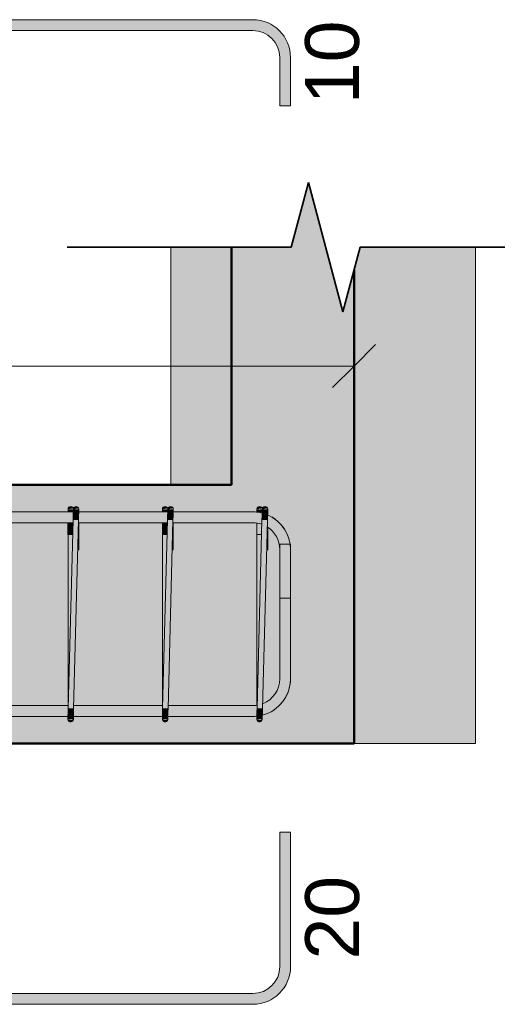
# Model space of a CAD drawing. Header units: centimetres. Extents: x -286 to 6967, y -466 to 803.
# Tile 52 of 73: x 4904 to 4959, y -60 to 54. Entities that reach past the tile are written whole.
import ezdxf

# ---------------------------------------------------------------- set-up
doc = ezdxf.new("R2010")
doc.units = ezdxf.units.CM
for name, color, linetype, lineweight in [('A-ANNO-DIMS', 7, 'Continuous', 9), ('A-ANNO-DIMS-25', 7, 'Continuous', 9), ('A-DETL-MEDM', 7, 'Continuous', 35), ('S-BEAM', 7, 'Continuous', 18), ('S-COLS', 7, 'Continuous', 18), ('S-RBAR', 7, 'Continuous', 18), ('S-RBAR-SYMB', 7, 'Continuous', 9)]:
    doc.layers.add(name, color=color, linetype=linetype, lineweight=lineweight)
doc.styles.add('Arial_3', font='arial.ttf', dxfattribs={"height": 6.25})
doc.styles.add('Arial_4', font='arial.ttf', dxfattribs={"height": 5})
doc.dimstyles.new('1-Dss_Azul-2_0mm__Det__', dxfattribs={"dimscale": 30.48, "dimtxt": 5.101297, "dimasz": 0.164042, "dimexe": 0.19685, "dimexo": 0.131234, "dimgap": 0.04101, "dimtad": 1, "dimdec": 0, "dimdsep": 46, "dimtxsty": 'Arial_4', "dimblk1": 'OBLIQUE', "dimblk2": 'OBLIQUE', "dimsah": 1, "dimcen": 0.09, "dimazin": 0, "dimtfac": 1, "dimtdec": 4, "dimtix": 1, "dimtmove": 0, "dimatfit": 3, "dimfxl": 1, "dimtvp": 1, "dimtolj": 1, "dimtzin": 0, "dimarcsym": 2})

# ---------------------------------------------------------------- blocks, each defined once
blk = doc.blocks.new('Linha de parada - Linha de parada-V8-VB2 - _30x30_')
at = {"layer": 'A-DETL-MEDM'}
for p, q in [((182.7, 27.61), (184.7, 35.11)), ((184.7, 35.11), (188.7, 20.11)), ((156.7, 27.61), (182.7, 27.61)), ((188.7, 20.11), (190.7, 27.61)), ((190.7, 27.61), (213.94, 27.61))]:
    blk.add_line(p, q, dxfattribs=at)
blk = doc.blocks.new('DIMBLOCK35-VB2 - _30x30_')
at = {"layer": 'A-ANNO-DIMS-25', "color": 5, "true_color": 0x0000ff}
for p, q in [((4825.78, 13.8), (4825.78, 19.8)), ((4942.5, 13.8), (4942.5, 19.8)), ((4825.78, 13.8), (4942.5, 13.8)), ((4825.78, 13.8), (4825.78, 13.33)), ((4942.5, 13.8), (4942.5, 13.33))]:
    blk.add_line(p, q, dxfattribs=at)
at = {"layer": 'A-ANNO-DIMS-25', "color": 5, "lineweight": 35, "true_color": 0x0000ff}
for p, q in [((4825.78, 13.8), (4828.28, 16.3)), ((4942.5, 13.8), (4945, 16.3)), ((4825.78, 13.8), (4823.28, 11.3)), ((4942.5, 13.8), (4940, 11.3))]:
    blk.add_line(p, q, dxfattribs=at)
at = {"layer": 'A-ANNO-DIMS-25', "color": 0, "char_height": 5, "attachment_point": 1, "line_spacing_factor": 0.941778, "style": 'Arial_4'}
for s, insert, width in [('117', (4878.37, 21.54), 13.8441), ('10 N10 c/11', (4865.38, 11.19), 45.017)]:
    blk.add_mtext(s, dxfattribs=dict(at, insert=insert, width=width))
blk = doc.blocks.new('_Oblique')
at = {"color": 0, "linetype": 'ByBlock', "lineweight": -2}
blk.add_line((-0.5, -0.5), (0.5, 0.5), dxfattribs=at)

msp = doc.modelspace()

# ---------------------------------------------------------------- hatches: boundary and pattern name
at = {"layer": 'S-BEAM', "true_color": 0xf0f0f0}
h = msp.add_hatch(color=7, dxfattribs=at)
h.paths.add_polyline_path([(4877.017, -30), (4928.262, -30), (4928.262, -26.87), (4920.877, -26.87), (4920.854, -27.193), (4920.34, -27.193), (4920.854, -27.296), (4920.815, -27.362), (4920.703, -27.465), (4920.544, -27.5), (4920.388, -27.454), (4920.258, -27.29), (4920.237, -27.177), (4920.237, -26.87), (4909.915, -26.87), (4909.892, -27.193), (4909.378, -27.193), (4909.892, -27.296), (4909.853, -27.362), (4909.74, -27.465), (4909.582, -27.5), (4909.425, -27.454), (4909.296, -27.29), (4909.275, -27.177), (4909.275, -26.87), (4898.953, -26.87), (4898.93, -27.193), (4898.416, -27.193), (4898.93, -27.296), (4898.891, -27.362), (4898.778, -27.465), (4898.62, -27.5), (4898.463, -27.454), (4898.333, -27.29), (4898.313, -27.177), (4898.313, -26.87), (4887.991, -26.87), (4887.967, -27.193), (4887.454, -27.193), (4887.967, -27.296), (4887.928, -27.362), (4887.816, -27.465), (4887.657, -27.5), (4887.501, -27.454), (4887.371, -27.29), (4887.351, -27.177), (4887.351, -26.87), (4877.028, -26.87), (4877.005, -27.193), (4876.491, -27.193), (4877.005, -27.296), (4876.966, -27.362), (4876.854, -27.465), (4876.695, -27.5), (4876.539, -27.454), (4876.409, -27.29), (4876.388, -27.177), (4876.388, -26.87), (4866.066, -26.87), (4866.043, -27.193), (4865.529, -27.193), (4866.043, -27.296), (4866.004, -27.362), (4865.891, -27.465), (4865.733, -27.5), (4865.576, -27.454), (4865.447, -27.29), (4865.426, -27.177), (4865.426, -26.87), (4855.104, -26.87), (4855.081, -27.193), (4854.567, -27.193), (4855.081, -27.296), (4855.042, -27.362), (4854.929, -27.465), (4854.771, -27.5), (4854.614, -27.454), (4854.484, -27.29), (4854.464, -27.177), (4854.464, -26.87), (4844.142, -26.87), (4844.118, -27.193), (4843.605, -27.193), (4844.118, -27.296), (4844.079, -27.362), (4843.967, -27.465), (4843.808, -27.5), (4843.652, -27.454), (4843.522, -27.29), (4843.502, -27.177), (4843.502, -26.87), (4833.179, -26.87), (4833.156, -27.193), (4832.642, -27.193), (4833.156, -27.296), (4833.117, -27.362), (4833.005, -27.465), (4832.846, -27.5), (4832.69, -27.454), (4832.56, -27.29), (4832.539, -27.177), (4832.539, -26.87), (4829.319, -26.87), (4829.319, -30), (4877.005, -30)])
h.paths.add_polyline_path([(4833.766, -25.62), (4843.512, -25.62), (4843.51, -4.38), (4833.81, -4.38), (4833.808, -7.516), (4833.677, -7.516), (4833.209, -25.62)])
h.paths.add_polyline_path([(4902.548, -25.62), (4909.285, -25.62), (4909.283, -4.38), (4899.583, -4.38), (4899.583, -4.966), (4899.583, -4.966), (4899.583, -7.516), (4899.451, -7.516), (4898.983, -25.62), (4899.539, -25.62)])
h.paths.add_polyline_path([(4920.907, -25.62), (4928.262, -25.62), (4928.262, -4.38), (4921.508, -4.38), (4921.507, -4.966), (4921.507, -4.966), (4921.507, -7.516), (4921.375, -7.516), (4920.915, -25.329)])
h.paths.add_polyline_path([(4865.436, -25.62), (4865.434, -4.38), (4855.734, -4.38), (4855.733, -7.516), (4855.602, -7.516), (4855.134, -25.62), (4859.953, -25.62)])
h.paths.add_polyline_path([(4876.399, -25.62), (4876.397, -4.38), (4866.696, -4.38), (4866.696, -4.966), (4866.696, -4.966), (4866.696, -7.516), (4866.564, -7.516), (4866.096, -25.62), (4870.602, -25.62)])
h.paths.add_polyline_path([(4913.196, -25.62), (4920.248, -25.62), (4920.246, -4.38), (4910.545, -4.38), (4910.534, -4.966), (4910.545, -4.966), (4910.545, -7.516), (4910.413, -7.516), (4909.945, -25.62), (4910.502, -25.62)])
h.paths.add_polyline_path([(4877.615, -25.62), (4887.361, -25.62), (4887.359, -4.38), (4877.659, -4.38), (4877.658, -4.966), (4877.658, -4.966), (4877.658, -7.516), (4877.526, -7.516), (4877.058, -25.62)])
h.paths.add_polyline_path([(4844.728, -25.62), (4854.474, -25.62), (4854.472, -4.38), (4844.772, -4.38), (4844.772, -4.966), (4844.772, -4.966), (4844.772, -7.516), (4844.639, -7.516), (4844.171, -25.62)])
h.paths.add_polyline_path([(4898.323, -25.62), (4898.321, -4.38), (4888.621, -4.38), (4888.621, -4.966), (4888.621, -4.966), (4888.621, -7.516), (4888.488, -7.516), (4888.02, -25.62), (4891.899, -25.62)])
h.paths.add_polyline_path([(4829.319, -25.62), (4832.55, -25.62), (4832.548, -4.38), (4829.319, -4.38), (4829.319, -25.329)])
h.paths.add_polyline_path([(4833.809, -4.966), (4833.809, -4.966), (4833.766, -4.966)])
h.paths.add_polyline_path([(4855.734, -4.966), (4855.734, -4.966), (4855.69, -4.966)])
h.paths.add_polyline_path([(4897.223, -3.13), (4898.322, -3.13), (4898.341, -2.715), (4898.365, -2.658), (4898.48, -2.542), (4898.638, -2.5), (4898.795, -2.542), (4898.934, -2.715), (4898.933, -2.735), (4898.323, -2.815), (4898.954, -2.807), (4898.995, -2.658), (4899.11, -2.542), (4899.268, -2.5), (4899.425, -2.542), (4899.564, -2.715), (4899.563, -2.735), (4899.186, -2.813), (4899.583, -2.815), (4899.583, -3.13), (4909.284, -3.13), (4909.303, -2.715), (4909.327, -2.658), (4909.442, -2.542), (4909.6, -2.5), (4909.757, -2.542), (4909.897, -2.715), (4909.895, -2.735), (4909.285, -2.815), (4909.916, -2.807), (4909.957, -2.658), (4910.072, -2.542), (4910.23, -2.5), (4910.387, -2.542), (4910.527, -2.715), (4910.525, -2.735), (4910.148, -2.813), (4910.545, -2.815), (4910.545, -3.13), (4920.247, -3.13), (4920.265, -2.715), (4920.289, -2.658), (4920.405, -2.542), (4920.562, -2.5), (4920.72, -2.542), (4920.859, -2.715), (4920.857, -2.735), (4920.247, -2.815), (4920.878, -2.807), (4920.919, -2.658), (4921.035, -2.542), (4921.192, -2.5), (4921.35, -2.542), (4921.489, -2.715), (4921.487, -2.735), (4921.111, -2.813), (4921.507, -2.815), (4921.507, -3.13), (4928.262, -3.13), (4928.262, 0), (4829.319, 0), (4829.319, -3.13), (4832.549, -3.13), (4832.567, -2.715), (4832.591, -2.658), (4832.707, -2.542), (4832.864, -2.5), (4833.022, -2.542), (4833.161, -2.715), (4833.159, -2.735), (4832.549, -2.815), (4833.18, -2.807), (4833.221, -2.658), (4833.337, -2.542), (4833.494, -2.5), (4833.652, -2.542), (4833.791, -2.715), (4833.789, -2.735), (4833.332, -2.811), (4833.809, -2.815), (4833.809, -3.13), (4843.511, -3.13), (4843.53, -2.715), (4843.554, -2.658), (4843.669, -2.542), (4843.826, -2.5), (4843.984, -2.542), (4844.123, -2.715), (4844.122, -2.735), (4843.512, -2.815), (4844.142, -2.807), (4844.184, -2.658), (4844.299, -2.542), (4844.456, -2.5), (4844.614, -2.542), (4844.753, -2.715), (4844.751, -2.735), (4844.375, -2.813), (4844.771, -2.815), (4844.772, -3.13), (4854.473, -3.13), (4854.492, -2.715), (4854.516, -2.658), (4854.631, -2.542), (4854.789, -2.5), (4854.946, -2.542), (4855.085, -2.715), (4855.084, -2.735), (4854.629, -2.815), (4855.105, -2.807), (4855.146, -2.658), (4855.261, -2.542), (4855.419, -2.5), (4855.576, -2.542), (4855.715, -2.715), (4855.714, -2.735), (4855.337, -2.813), (4855.734, -2.815), (4855.734, -3.13), (4865.435, -3.13), (4865.454, -2.715), (4865.478, -2.658), (4865.593, -2.542), (4865.751, -2.5), (4865.908, -2.542), (4866.048, -2.715), (4866.046, -2.735), (4865.436, -2.815), (4866.067, -2.807), (4866.108, -2.658), (4866.223, -2.542), (4866.381, -2.5), (4866.538, -2.542), (4866.678, -2.715), (4866.676, -2.735), (4866.299, -2.813), (4866.696, -2.815), (4866.696, -3.13), (4876.398, -3.13), (4876.416, -2.715), (4876.44, -2.658), (4876.556, -2.542), (4876.713, -2.5), (4876.871, -2.542), (4877.01, -2.715), (4877.008, -2.735), (4876.398, -2.815), (4877.029, -2.807), (4877.07, -2.658), (4877.186, -2.542), (4877.343, -2.5), (4877.501, -2.542), (4877.64, -2.715), (4877.638, -2.735), (4877.262, -2.813), (4877.658, -2.815), (4877.658, -3.13), (4887.36, -3.13), (4887.379, -2.715), (4887.403, -2.658), (4887.518, -2.542), (4887.675, -2.5), (4887.833, -2.542), (4887.972, -2.715), (4887.971, -2.735), (4887.361, -2.815), (4887.991, -2.807), (4888.033, -2.658), (4888.148, -2.542), (4888.305, -2.5), (4888.463, -2.542), (4888.602, -2.715), (4888.6, -2.735), (4888.224, -2.813), (4888.62, -2.815), (4888.621, -3.13), (4891.899, -3.13)])
at = {"layer": 'S-COLS', "true_color": 0xf0f0f0}
h = msp.add_hatch(color=7, dxfattribs=at)
h.paths.add_polyline_path([(4928.262, -30), (4942.501, -30), (4942.501, 24.972), (4941.204, 20.112), (4937.204, 35.112), (4935.204, 27.612), (4928.262, 27.612), (4928.262, -3.13), (4930.748, -3.13), (4931.209, -3.184), (4931.228, -2.715), (4931.252, -2.658), (4931.367, -2.542), (4931.524, -2.5), (4931.682, -2.542), (4931.821, -2.715), (4931.82, -2.735), (4931.232, -2.815), (4931.84, -2.807), (4931.882, -2.658), (4931.997, -2.542), (4932.154, -2.5), (4932.312, -2.542), (4932.451, -2.715), (4932.439, -2.736), (4932.073, -2.813), (4932.469, -2.815), (4932.47, -3.523), (4932.958, -3.733), (4933.841, -4.411), (4934.537, -5.318), (4934.974, -6.373), (4935.039, -6.87), (4935.124, -6.87), (4935.113, -22.572), (4934.964, -23.652), (4934.52, -24.705), (4933.832, -25.596), (4932.926, -26.288), (4931.84, -26.769), (4931.816, -27.193), (4931.303, -27.193), (4931.816, -27.296), (4931.777, -27.362), (4931.665, -27.465), (4931.506, -27.5), (4931.35, -27.454), (4931.22, -27.29), (4931.2, -27.177), (4931.202, -26.81), (4930.738, -26.87), (4928.262, -26.87)])
h.paths.add_polyline_path([(4929.169, -25.62), (4930.749, -25.619), (4931.21, -25.558), (4931.208, -4.442), (4930.738, -4.38), (4928.262, -4.38), (4928.262, -25.62)])
h.paths.add_polyline_path([(4931.876, -25.377), (4932.311, -25.194), (4932.965, -24.683), (4933.455, -24.033), (4933.767, -23.226), (4933.863, -22.495), (4933.863, -7.505), (4933.756, -6.696), (4933.444, -5.943), (4932.925, -5.278), (4932.47, -4.929), (4932.47, -4.966), (4932.47, -4.966), (4932.469, -7.516), (4932.337, -7.516), (4931.877, -25.329)])
for points in [[(4923.845, 0), (4928.262, 0), (4928.262, 27.612), (4921.239, 27.612), (4921.239, 0)], [(4956.598, -30), (4956.598, 27.612), (4943.204, 27.612), (4942.501, 24.972), (4942.501, -30), (4945.142, -30)]]:
    msp.add_hatch(color=7, dxfattribs=at).paths.add_polyline_path(points)
at = {"layer": 'S-RBAR', "true_color": 0x400040}
h = msp.add_hatch(color=208, dxfattribs=at)
h.paths.add_polyline_path([(4823.488, -4.38), (4833.128, -4.38), (4833.136, -3.13), (4823.488, -3.13)])
h.paths.add_polyline_path([(4930.738, -4.38), (4930.738, -3.13), (4921.489, -3.13), (4921.476, -4.38), (4929.169, -4.38)])
h.paths.add_polyline_path([(4833.758, -4.38), (4844.09, -4.38), (4844.098, -3.13), (4833.791, -3.13), (4833.766, -4.083)])
h.paths.add_polyline_path([(4920.269, -4.38), (4920.826, -4.38), (4920.834, -3.13), (4910.527, -3.13), (4910.514, -4.38), (4918.52, -4.38)])
h.paths.add_polyline_path([(4844.72, -4.38), (4855.053, -4.38), (4855.061, -3.13), (4844.753, -3.13), (4844.728, -4.083)])
h.paths.add_polyline_path([(4855.683, -4.38), (4866.015, -4.38), (4866.023, -3.13), (4855.715, -3.13), (4855.69, -4.083)])
h.paths.add_polyline_path([(4909.307, -4.38), (4909.864, -4.38), (4909.872, -3.13), (4899.564, -3.13), (4899.552, -4.38), (4907.872, -4.38)])
h.paths.add_polyline_path([(4866.645, -4.38), (4876.977, -4.38), (4876.985, -3.13), (4866.678, -3.13), (4866.653, -4.083)])
h.paths.add_polyline_path([(4877.607, -4.38), (4887.939, -4.38), (4887.947, -3.13), (4877.64, -3.13), (4877.615, -4.083)])
h.paths.add_polyline_path([(4898.345, -4.38), (4898.902, -4.38), (4898.91, -3.13), (4888.602, -3.13), (4888.59, -4.38), (4897.223, -4.38)])
at = {"layer": 'S-RBAR', "true_color": 0x00ff00}
for points in [[(4909.284, -3.13), (4909.896, -3.13), (4909.895, -2.818), (4909.518, -2.851), (4909.285, -2.815), (4909.285, -2.911)], [(4909.285, -2.815), (4909.897, -2.715), (4909.873, -2.658), (4909.757, -2.542), (4909.6, -2.5), (4909.442, -2.542), (4909.303, -2.715), (4909.296, -2.733)], [(4910.502, -4.083), (4910.532, -2.823), (4909.905, -2.807), (4909.884, -4.067)], [(4909.965, -2.808), (4910.527, -2.715), (4910.503, -2.658), (4910.387, -2.542), (4910.23, -2.5), (4910.072, -2.542), (4909.933, -2.715), (4909.923, -2.807)], [(4920.247, -2.815), (4920.859, -2.715), (4920.835, -2.658), (4920.72, -2.542), (4920.562, -2.5), (4920.405, -2.542), (4920.265, -2.715), (4920.258, -2.733)], [(4920.247, -3.13), (4920.859, -3.13), (4920.857, -2.818), (4920.481, -2.851), (4920.247, -2.815), (4920.247, -2.911)], [(4921.464, -4.083), (4921.494, -2.823), (4920.867, -2.807), (4920.847, -4.067), (4921.183, -4.075)], [(4920.927, -2.808), (4921.489, -2.715), (4921.465, -2.658), (4921.35, -2.542), (4921.192, -2.5), (4921.035, -2.542), (4920.895, -2.715), (4920.885, -2.807)], [(4931.209, -2.815), (4931.821, -2.715), (4931.797, -2.658), (4931.682, -2.542), (4931.524, -2.5), (4931.367, -2.542), (4931.228, -2.715), (4931.22, -2.733)], [(4931.819, -3.184), (4931.82, -2.815), (4931.524, -2.815), (4931.524, -2.863), (4931.209, -2.815), (4931.209, -3.184), (4931.809, -3.184)], [(4932.426, -4.083), (4932.457, -2.823), (4931.83, -2.807), (4931.809, -4.067), (4931.831, -4.067)], [(4931.889, -2.808), (4932.451, -2.715), (4932.427, -2.658), (4932.312, -2.542), (4932.154, -2.5), (4931.997, -2.542), (4931.858, -2.715), (4931.847, -2.807)], [(4909.829, -5.734), (4909.864, -4.38), (4909.284, -4.38), (4909.307, -5.734)], [(4909.937, -25.934), (4910.502, -4.083), (4909.872, -4.066), (4909.307, -25.917)], [(4920.791, -5.734), (4920.826, -4.38), (4920.246, -4.38), (4920.269, -5.734)], [(4920.899, -25.934), (4921.464, -4.083), (4920.834, -4.066), (4920.269, -25.917)], [(4931.861, -25.934), (4932.426, -4.083), (4931.796, -4.066), (4931.232, -25.917), (4931.831, -25.933)], [(4910.544, -7.516), (4910.534, -4.966), (4910.479, -4.966), (4910.413, -7.516), (4910.502, -7.516)], [(4921.506, -7.516), (4921.507, -4.966), (4921.441, -4.966), (4921.375, -7.516), (4921.464, -7.516)], [(4932.469, -7.516), (4932.47, -4.966), (4932.403, -4.966), (4932.337, -7.516), (4932.426, -7.516)], [(4909.285, -25.62), (4909.315, -25.62), (4909.829, -5.734), (4909.285, -5.734), (4909.285, -25.329)], [(4920.248, -25.62), (4920.277, -25.62), (4920.791, -5.734), (4920.248, -5.734), (4920.248, -25.329)], [(4931.21, -25.558), (4931.241, -25.554), (4931.753, -5.734), (4931.21, -5.734), (4931.21, -25.514)], [(4909.905, -27.193), (4909.937, -25.934), (4909.307, -25.934), (4909.275, -27.177), (4909.892, -27.193)], [(4920.867, -27.193), (4920.899, -25.934), (4920.269, -25.934), (4920.237, -27.177), (4920.854, -27.193)], [(4931.829, -27.193), (4931.831, -25.933), (4931.232, -25.917), (4931.2, -27.177), (4931.816, -27.193)], [(4909.582, -27.5), (4909.74, -27.462), (4909.859, -27.349), (4909.892, -27.274), (4909.277, -27.193), (4909.313, -27.335), (4909.425, -27.454), (4909.501, -27.487)], [(4909.6, -27.5), (4909.761, -27.454), (4909.901, -27.274), (4909.892, -27.265), (4909.889, -27.282), (4909.838, -27.369), (4909.681, -27.484), (4909.599, -27.5)], [(4909.905, -27.185), (4909.915, -27.185), (4909.905, -27.177)], [(4920.544, -27.5), (4920.703, -27.462), (4920.821, -27.349), (4920.854, -27.274), (4920.239, -27.193), (4920.275, -27.335), (4920.388, -27.454), (4920.463, -27.487)], [(4920.562, -27.5), (4920.724, -27.454), (4920.863, -27.274), (4920.854, -27.265), (4920.851, -27.282), (4920.8, -27.369), (4920.644, -27.484), (4920.561, -27.5)], [(4920.867, -27.185), (4920.877, -27.185), (4920.867, -27.177)], [(4931.506, -27.5), (4931.665, -27.462), (4931.783, -27.349), (4931.816, -27.274), (4931.201, -27.193), (4931.238, -27.335), (4931.35, -27.454), (4931.425, -27.487)], [(4931.524, -27.5), (4931.686, -27.454), (4931.825, -27.274), (4931.816, -27.265), (4931.813, -27.282), (4931.762, -27.369), (4931.606, -27.484), (4931.524, -27.5)], [(4931.83, -27.185), (4931.839, -27.185), (4931.83, -27.177)]]:
    msp.add_hatch(color=3, dxfattribs=at).paths.add_polyline_path(points)
h = msp.add_hatch(color=3, dxfattribs=at)
h.paths.add_polyline_path([(4910.479, -4.966), (4910.545, -4.966), (4910.534, -4.38), (4910.494, -4.38), (4910.479, -4.966)])
h.paths.add_polyline_path([(4910.532, -3.13), (4910.545, -3.13), (4910.525, -2.815), (4910.535, -2.823), (4910.527, -3.13)])
h = msp.add_hatch(color=3, dxfattribs=at)
h.paths.add_polyline_path([(4921.507, -4.966), (4921.508, -4.38), (4921.456, -4.38), (4921.464, -4.966)])
h.paths.add_polyline_path([(4921.497, -3.13), (4921.507, -3.13), (4921.494, -2.815), (4921.497, -2.823), (4921.494, -3.13)])
at = {"layer": 'S-RBAR', "true_color": 0x400040}
h = msp.add_hatch(color=208, dxfattribs=at)
h.paths.add_polyline_path([(4934.493, -7.505), (4935.113, -7.505), (4934.964, -6.373), (4934.493, -5.274), (4933.831, -4.411), (4932.925, -3.716), (4932.441, -3.516), (4932.426, -4.895), (4932.964, -5.318), (4933.444, -5.943), (4933.756, -6.696), (4933.863, -7.505)])
h.paths.add_polyline_path([(4931.783, -4.584), (4931.809, -3.271), (4930.738, -3.13), (4930.738, -4.38), (4931.546, -4.486)])
at = {"layer": 'S-RBAR', "true_color": 0x00ff00}
h = msp.add_hatch(color=3, dxfattribs=at)
h.paths.add_polyline_path([(4931.753, -5.734), (4931.783, -4.584), (4931.546, -4.486), (4931.208, -4.442), (4931.232, -5.734)])
h.paths.add_polyline_path([(4931.817, -3.272), (4931.809, -3.184), (4931.232, -3.195), (4931.809, -3.271)])
at = {"layer": 'S-RBAR', "true_color": 0x400040}
h = msp.add_hatch(color=208, dxfattribs=at)
h.paths.add_polyline_path([(4935.113, -7.505), (4935.123, -7.505), (4935.113, -7.434)])
h.paths.add_polyline_path([(4935.029, -6.87), (4935.039, -6.87), (4934.964, -6.348), (4934.493, -5.261), (4933.831, -4.404), (4932.925, -3.712), (4932.958, -3.741), (4933.841, -4.425), (4934.537, -5.342), (4934.974, -6.45)])
h.paths.add_polyline_path([(4931.209, -3.192), (4931.208, -3.191), (4931.208, -3.192)])
at = {"layer": 'S-RBAR', "true_color": 0x00ff00}
h = msp.add_hatch(color=3, dxfattribs=at)
h.paths.add_polyline_path([(4932.47, -4.966), (4932.47, -4.929), (4932.406, -4.88), (4932.426, -4.966)])
h.paths.add_polyline_path([(4932.47, -3.523), (4932.449, -2.815), (4932.459, -2.823), (4932.449, -3.515), (4932.47, -3.523)])
at = {"layer": 'S-RBAR', "true_color": 0x400040}
for points in [[(4933.863, -22.495), (4935.113, -22.495), (4935.113, -6.87), (4933.863, -6.87), (4933.863, -14.022)], [(4935.113, -13.13), (4935.113, -7.505), (4933.863, -7.505), (4933.863, -13.13), (4934.493, -13.13)], [(4931.841, -26.726), (4931.881, -26.721), (4932.958, -26.267), (4933.842, -25.589), (4934.538, -24.683), (4934.975, -23.627), (4934.964, -23.627), (4934.51, -24.705), (4933.832, -25.589), (4932.926, -26.284), (4931.841, -26.725)]]:
    msp.add_hatch(color=208, dxfattribs=at).paths.add_polyline_path(points)
h = msp.add_hatch(color=208, dxfattribs=at)
h.paths.add_polyline_path([(4930.738, -26.87), (4931.209, -26.808), (4931.232, -25.555), (4930.738, -25.62), (4930.738, -26.824)])
h.paths.add_polyline_path([(4931.841, -26.725), (4931.871, -26.721), (4932.948, -26.267), (4933.832, -25.589), (4934.527, -24.683), (4934.964, -23.627), (4935.113, -22.495), (4933.863, -22.495), (4933.757, -23.304), (4933.445, -24.058), (4932.926, -24.722), (4932.301, -25.201), (4931.876, -25.377), (4931.841, -26.721)])
h = msp.add_hatch(color=208, dxfattribs=at)
h.paths.add_polyline_path([(4898.975, -26.87), (4909.283, -26.87), (4909.295, -25.62), (4898.983, -25.62), (4898.962, -26.87)])
h.paths.add_polyline_path([(4930.738, -26.87), (4930.738, -25.62), (4920.907, -25.62), (4920.899, -26.87), (4929.169, -26.87)])
h.paths.add_polyline_path([(4920.24, -26.87), (4920.245, -26.87), (4920.257, -25.62), (4909.945, -25.62), (4909.937, -26.87), (4913.196, -26.87)])
h.paths.add_polyline_path([(4887.353, -26.87), (4887.358, -26.87), (4887.37, -25.62), (4877.058, -25.62), (4877.05, -26.87), (4881.25, -26.87)])
h.paths.add_polyline_path([(4888.577, -26.87), (4898.32, -26.87), (4898.332, -25.62), (4888.02, -25.62), (4888.012, -26.87)])
h.paths.add_polyline_path([(4854.471, -26.87), (4854.483, -25.62), (4844.171, -25.62), (4844.163, -26.87), (4854.466, -26.87)])
h.paths.add_polyline_path([(4855.69, -26.87), (4865.434, -26.87), (4865.446, -25.62), (4855.134, -25.62), (4855.126, -26.87)])
h.paths.add_polyline_path([(4866.064, -26.87), (4876.396, -26.87), (4876.408, -25.62), (4866.096, -25.62), (4866.065, -26.824)])
h.paths.add_polyline_path([(4843.504, -26.87), (4843.509, -26.87), (4843.521, -25.62), (4833.209, -25.62), (4833.201, -26.87), (4838.656, -26.87)])
h.paths.add_polyline_path([(4823.488, -26.87), (4832.547, -26.87), (4832.559, -25.62), (4823.488, -25.62)])
at = {"layer": 'S-RBAR-SYMB', "lineweight": 5, "true_color": 0x7f7f7f}
for points in [[(4823.488, 52.758), (4823.488, 54.008), (4930.738, 54.008), (4930.738, 52.758)], [(4933.863, 49.633), (4935.113, 49.633), (4935.113, 44.008), (4933.863, 44.008)], [(4935.124, -55.914), (4933.874, -55.914), (4933.874, -40.289), (4935.124, -40.289)], [(4823.499, -60.289), (4823.499, -59.039), (4930.749, -59.039), (4930.749, -60.289)]]:
    msp.add_hatch(color=8, dxfattribs=at).paths.add_polyline_path(points)
h = msp.add_hatch(color=8, dxfattribs=at)
edge = h.paths.add_edge_path()
edge.add_line((4930.738, 52.758), (4930.738, 54.008))
edge.add_arc((4930.738, 49.633), 4.375, 0, 90, ccw=False)
edge.add_line((4935.113, 49.633), (4933.863, 49.633))
edge.add_arc((4930.738, 49.633), 3.125, 0, 90)
h = msp.add_hatch(color=8, dxfattribs=at)
edge = h.paths.add_edge_path()
edge.add_line((4930.749, -59.039), (4930.749, -60.289))
edge.add_arc((4930.749, -55.914), 4.375, 270, 360)
edge.add_line((4935.124, -55.914), (4933.874, -55.914))
edge.add_arc((4930.749, -55.914), 3.125, 270, 360, ccw=False)

# ---------------------------------------------------------------- linework, layer by layer
at = {"layer": 'S-BEAM', "lineweight": 50}
for p, q in [((4928.262, 0), (4829.319, 0)), ((4829.319, -30), (4928.262, -30))]:
    msp.add_line(p, q, dxfattribs=at)
at = {"layer": 'S-COLS'}
for p, q in [((4921.239, 27.612), (4921.239, 0)), ((4956.598, 0), (4956.598, 27.612)), ((4956.598, -30), (4956.598, 0)), ((4956.598, -30), (4942.501, -30))]:
    msp.add_line(p, q, dxfattribs=at)
at = {"layer": 'S-COLS', "lineweight": 50}
for p, q in [((4928.262, 27.612), (4928.262, 0)), ((4942.501, -30), (4942.501, 24.972)), ((4928.262, -30), (4942.501, -30))]:
    msp.add_line(p, q, dxfattribs=at)
at = {"layer": 'S-RBAR', "color": 208, "true_color": 0x400040}
for p, q in [((4899.564, -3.13), (4909.896, -3.13)), ((4910.534, -3.13), (4920.859, -3.13)), ((4921.489, -3.13), (4930.738, -3.13)), ((4899.532, -4.38), (4909.864, -4.38)), ((4910.494, -4.38), (4920.826, -4.38)), ((4921.456, -4.38), (4930.738, -4.38)), ((4935.113, -6.87), (4933.863, -6.87)), ((4933.863, -22.495), (4933.863, -6.87)), ((4933.863, -7.505), (4933.863, -13.13)), ((4935.113, -22.495), (4935.113, -6.87)), ((4935.113, -7.505), (4935.113, -13.13)), ((4935.123, -7.505), (4935.123, -13.13)), ((4935.124, -22.495), (4935.124, -6.87)), ((4933.863, -13.13), (4935.113, -13.13)), ((4898.983, -25.62), (4909.315, -25.62)), ((4909.945, -25.62), (4920.277, -25.62)), ((4920.907, -25.62), (4930.738, -25.62)), ((4898.951, -26.87), (4909.283, -26.87)), ((4909.913, -26.87), (4920.245, -26.87)), ((4920.875, -26.87), (4930.738, -26.87))]:
    msp.add_line(p, q, dxfattribs=at)
at = {"layer": 'S-RBAR', "color": 3, "true_color": 0x00ff00}
for p, q in [((4909.283, -5.734), (4909.284, -4.38)), ((4909.307, -25.917), (4909.872, -4.066)), ((4909.937, -25.934), (4910.502, -4.083)), ((4920.246, -5.734), (4920.246, -4.38)), ((4920.269, -25.917), (4920.834, -4.066)), ((4920.899, -25.934), (4921.464, -4.083)), ((4931.208, -5.734), (4931.208, -4.442)), ((4931.232, -25.917), (4931.796, -4.066)), ((4931.861, -25.934), (4932.426, -4.083)), ((4910.545, -4.966), (4910.544, -7.516)), ((4921.507, -4.966), (4921.506, -7.516)), ((4932.47, -4.966), (4932.469, -7.516)), ((4909.829, -5.734), (4909.283, -5.734)), ((4909.285, -5.734), (4909.285, -25.62)), ((4920.791, -5.734), (4920.246, -5.734)), ((4920.248, -5.734), (4920.248, -25.62)), ((4931.753, -5.734), (4931.208, -5.734)), ((4931.21, -5.734), (4931.21, -25.558)), ((4910.413, -7.516), (4910.544, -7.516)), ((4921.375, -7.516), (4921.506, -7.516)), ((4932.337, -7.516), (4932.469, -7.516))]:
    msp.add_line(p, q, dxfattribs=at)
for centre, major_axis, ratio, start_param, end_param in [((4909.285, -4.075), (0, 1.26), 0.0004532, 0, 0.7076941), ((4909.6, -2.815), (0, 0.315), 0.9999999, 4.733397, 7.8539816), ((4909.872, -4.066), (0.033, 1.26), 0.0004531, 0.0000117, 1.570808), ((4910.23, -2.815), (0, 0.315), 0.9999999, 4.712389, 7.8339402), ((4910.502, -4.083), (0.033, 1.26), 0.0004531, 0.0000117, 1.570808), ((4910.545, -4.075), (0, 1.26), 0.0004532, 5.5754912, 6.2831853), ((4920.562, -2.815), (0, 0.315), 0.9999999, 4.733397, 7.8539816), ((4920.247, -4.075), (0, 1.26), 0.0004532, 0, 0.7076941), ((4920.835, -4.066), (0.033, 1.26), 0.0004531, 0.0000117, 1.570808), ((4921.192, -2.815), (0, 0.315), 0.9999999, 4.712389, 7.8339402), ((4921.465, -4.083), (0.033, 1.26), 0.0004531, 0.0000117, 1.570808), ((4921.507, -4.075), (0, 1.26), 0.0004532, 5.5754912, 6.2831853), ((4931.524, -2.815), (0, 0.315), 0.9999999, 4.733397, 7.8539816), ((4931.209, -4.075), (0, 1.26), 0.0004532, 0, 0.7851929), ((4931.797, -4.066), (0.033, 1.26), 0.0004531, 0.0000117, 1.570808), ((4932.154, -2.815), (0, 0.315), 0.9999999, 4.712389, 7.8339402), ((4932.427, -4.083), (0.033, 1.26), 0.0004531, 0.0000117, 1.570808), ((4932.469, -4.075), (0, 1.26), 0.0004532, 5.1718464, 6.2831853), ((4910.545, -4.075), (0, 1.26), 0.0004532, 3.9269908, 4.4639902), ((4921.507, -4.075), (0, 1.26), 0.0004532, 3.9269908, 4.4639902), ((4932.469, -4.075), (0, 1.26), 0.0004532, 3.9269908, 3.9626648), ((4909.308, -25.917), (0.033, 1.26), 0.0004531, 1.570808, 3.1415927), ((4909.937, -25.934), (0.033, 1.26), 0.0004531, 1.5708198, 3.1416044), ((4920.27, -25.917), (0.033, 1.26), 0.0004531, 1.570808, 3.1415927), ((4920.9, -25.934), (0.033, 1.26), 0.0004531, 1.5708198, 3.1416044), ((4931.232, -25.917), (0.033, 1.26), 0.0004531, 1.570808, 3.1415927), ((4931.862, -25.934), (0.033, 1.26), 0.0004531, 1.5708198, 3.1416044), ((4909.59, -27.185), (0.008, 0.315), 0.9999999, 1.5707947, 4.7123874), ((4909.6, -27.185), (0, 0.315), 0.9999999, 3.6651914, 4.712389), ((4909.915, -25.925), (0, 1.26), 0.0004532, 3.1415927, 3.8492867), ((4920.552, -27.185), (0.008, 0.315), 0.9999999, 1.5707947, 4.7123874), ((4920.562, -27.185), (0, 0.315), 0.9999999, 3.6651914, 4.712389), ((4920.877, -25.925), (0, 1.26), 0.0004532, 3.1415927, 3.8492867), ((4931.514, -27.185), (0.008, 0.315), 0.9999999, 1.5707947, 4.7123874), ((4931.524, -27.185), (0, 0.315), 0.9999999, 3.6651914, 4.712389), ((4931.839, -25.925), (0, 1.26), 0.0004532, 3.1415927, 3.9151021)]:
    msp.add_ellipse(centre, major_axis=major_axis, ratio=ratio, start_param=start_param, end_param=end_param, dxfattribs=at)
at = {"layer": 'S-RBAR', "color": 208, "true_color": 0x400040}
for centre, major_axis, start_param, end_param in [((4930.738, -7.505), (0, 4.375), 6.0336147, 6.2831853), ((4930.738, -7.505), (0, 3.125), 5.9392126, 6.2831853), ((4930.738, -7.505), (0, 4.375), 4.712389, 5.8797249), ((4930.748, -7.505), (0, 4.375), 4.8592032, 5.7595865), ((4930.738, -7.505), (0, 3.125), 4.712389, 5.7169281), ((4930.748, -7.505), (0, 4.375), 4.712389, 4.7288365), ((4930.738, -22.495), (0, 4.375), 3.396503, 4.712389), ((4930.738, -22.495), (0, 3.125), 3.5174714, 4.712389), ((4930.749, -22.495), (0, 4.375), 3.6651914, 4.712389), ((4930.738, -22.495), (0, 3.125), 3.1415927, 3.3042317), ((4930.738, -22.495), (0, 4.375), 3.1415926, 3.2503064)]:
    msp.add_ellipse(centre, major_axis=major_axis, ratio=0.9999999, start_param=start_param, end_param=end_param, dxfattribs=at)
at = {"layer": 'S-RBAR-SYMB'}
for p, q in [((4823.488, 54.008), (4930.738, 54.008)), ((4823.488, 52.758), (4930.738, 52.758)), ((4933.863, 49.633), (4933.863, 44.008)), ((4935.113, 49.633), (4935.113, 44.008)), ((4933.863, 44.008), (4935.113, 44.008)), ((4935.124, -40.289), (4933.874, -40.289)), ((4933.874, -55.914), (4933.874, -40.289)), ((4935.124, -55.914), (4935.124, -40.289)), ((4823.499, -59.039), (4930.749, -59.039)), ((4823.499, -60.289), (4930.749, -60.289))]:
    msp.add_line(p, q, dxfattribs=at)
for centre, radius, start, end in [((4930.738, 49.633), 4.375, 0, 90), ((4930.738, 49.633), 3.125, 0, 90), ((4930.749, -55.914), 3.125, 270, 360), ((4930.749, -55.914), 4.375, 270, 360)]:
    msp.add_arc(centre, radius, start, end, dxfattribs=at)

# ---------------------------------------------------------------- block references
at = {"layer": 'A-DETL-MEDM'}
msp.add_blockref('Linha de parada - Linha de parada-V8-VB2 - _30x30_', (4752.5, 0), dxfattribs=at)

# ---------------------------------------------------------------- texts
at = {"layer": 'S-RBAR-SYMB', "color": 1, "true_color": 0xff0000, "char_height": 6.25, "width": 11.53678, "attachment_point": 1, "rotation": 90, "line_spacing_factor": 0.941778, "style": 'Arial_3'}
for s, insert in [('10', (4936.809, 44.201)), ('20', (4936.82, -55.095))]:
    msp.add_mtext(s, dxfattribs=dict(at, insert=insert))

# ---------------------------------------------------------------- dimensions: what is measured, and where the dimension line sits
at = {"layer": 'A-ANNO-DIMS', "color": 5, "true_color": 0x0000ff}
dim = msp.add_linear_dim(base=(4942.501, 13.798), p1=(4825.778, 17.334), p2=(4942.501, 17.334), text='<>\\X10 N10 c/11', dimstyle='1-Dss_Azul-2_0mm__Det__', override={"dimpost": '<>', "dimfxl": 116.722326}, dxfattribs=at)
dim.commit()
dim.dimension.update_dxf_attribs({"geometry": 'DIMBLOCK35-VB2 - _30x30_', "text_midpoint": (4884.139, 13.798)})

doc.saveas('drawing.dxf')
